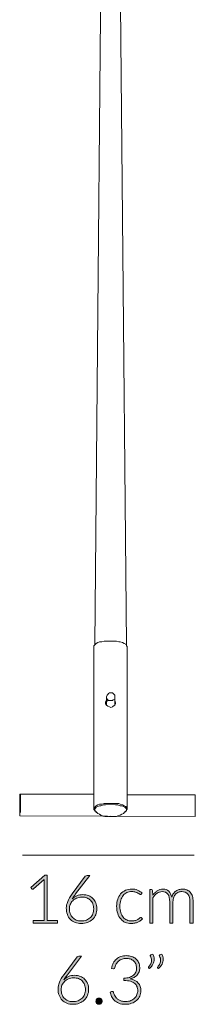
# Model space of a CAD drawing. Header units: inches. Extents: x 55 to 141, y -215 to -93.
# Tile 2 of 5: x 129 to 141, y -215 to -147. Entities that reach past the tile are written whole.
import ezdxf

# ---------------------------------------------------------------- set-up
doc = ezdxf.new("R2010")
doc.units = ezdxf.units.IN
doc.header["$MEASUREMENT"] = 0
doc.layers.add('Capa 1', color=7, linetype='Continuous')

# ---------------------------------------------------------------- blocks, each defined once
blk = doc.blocks.new('block 9')
at = {"layer": 'Capa 1'}
h = blk.add_hatch(color=250, dxfattribs=at)
h.dxf.hatch_style = 2
edge = h.paths.add_edge_path()
edge.add_spline(control_points=[(129.76, -209.15), (129.76, -209.15), (130.513, -209.15), (130.513, -209.15), (130.513, -209.15), (130.513, -206.489), (130.513, -206.489), (130.513, -206.437), (130.515, -206.381), (130.52, -206.323), (130.52, -206.323), (129.797, -206.965), (129.797, -206.965), (129.782, -206.979), (129.763, -206.985), (129.742, -206.985), (129.715, -206.985), (129.695, -206.977), (129.681, -206.958), (129.681, -206.958), (129.614, -206.865), (129.614, -206.865), (129.614, -206.865), (130.562, -206.028), (130.562, -206.028), (130.562, -206.028), (130.733, -206.028), (130.733, -206.028), (130.733, -206.028), (130.733, -209.15), (130.733, -209.15), (130.733, -209.15), (131.449, -209.15), (131.449, -209.15), (131.449, -209.15), (131.449, -209.32), (131.449, -209.32), (131.449, -209.32), (129.76, -209.32), (129.76, -209.32), (129.76, -209.32), (129.76, -209.15), (129.76, -209.15)], knot_values=[0, 0, 0, 0, 1, 1, 1, 2, 2, 2, 3, 3, 3, 4, 4, 4, 5, 5, 5, 6, 6, 6, 7, 7, 7, 8, 8, 8, 9, 9, 9, 10, 10, 10, 11, 11, 11, 12, 12, 12, 13, 13, 13, 14, 14, 14, 14], degree=3, periodic=1)
h = blk.add_hatch(color=250, dxfattribs=at)
h.dxf.hatch_style = 2
edge = h.paths.add_edge_path()
edge.add_spline(control_points=[(133.186, -207.36), (133.326, -207.36), (133.456, -207.383), (133.575, -207.43), (133.694, -207.476), (133.796, -207.541), (133.882, -207.626), (133.968, -207.71), (134.035, -207.812), (134.083, -207.931), (134.132, -208.051), (134.156, -208.184), (134.156, -208.333), (134.156, -208.481), (134.13, -208.618), (134.077, -208.743), (134.023, -208.868), (133.949, -208.976), (133.854, -209.067), (133.759, -209.159), (133.645, -209.23), (133.512, -209.281), (133.38, -209.332), (133.234, -209.357), (133.075, -209.357), (132.922, -209.357), (132.782, -209.332), (132.655, -209.283), (132.529, -209.233), (132.42, -209.162), (132.33, -209.07), (132.24, -208.977), (132.17, -208.864), (132.12, -208.73), (132.071, -208.596), (132.046, -208.446), (132.046, -208.277), (132.046, -208.149), (132.079, -208.005), (132.144, -207.843), (132.208, -207.681), (132.315, -207.501), (132.463, -207.3), (132.463, -207.3), (133.357, -206.095), (133.357, -206.095), (133.383, -206.06), (133.423, -206.042), (133.475, -206.042), (133.475, -206.042), (133.67, -206.042), (133.67, -206.042), (133.67, -206.042), (132.692, -207.318), (132.692, -207.318), (132.644, -207.382), (132.601, -207.441), (132.56, -207.497), (132.52, -207.553), (132.484, -207.607), (132.452, -207.661), (132.542, -207.567), (132.651, -207.493), (132.776, -207.44), (132.901, -207.386), (133.038, -207.36), (133.186, -207.36)], knot_values=[0, 0, 0, 0, 1, 1, 1, 2, 2, 2, 3, 3, 3, 4, 4, 4, 5, 5, 5, 6, 6, 6, 7, 7, 7, 8, 8, 8, 9, 9, 9, 10, 10, 10, 11, 11, 11, 12, 12, 12, 13, 13, 13, 14, 14, 14, 15, 15, 15, 16, 16, 16, 17, 17, 17, 18, 18, 18, 19, 19, 19, 20, 20, 20, 21, 21, 21, 22, 22, 22, 22], degree=3, periodic=1)
edge = h.paths.add_edge_path()
edge.add_spline(control_points=[(132.262, -208.33), (132.262, -208.452), (132.281, -208.565), (132.318, -208.669), (132.356, -208.772), (132.41, -208.862), (132.479, -208.936), (132.549, -209.011), (132.634, -209.07), (132.734, -209.111), (132.835, -209.153), (132.947, -209.174), (133.072, -209.174), (133.205, -209.174), (133.325, -209.153), (133.431, -209.111), (133.538, -209.07), (133.629, -209.012), (133.703, -208.939), (133.779, -208.865), (133.836, -208.778), (133.876, -208.677), (133.916, -208.576), (133.936, -208.465), (133.936, -208.347), (133.936, -208.222), (133.917, -208.109), (133.877, -208.007), (133.838, -207.907), (133.782, -207.821), (133.71, -207.75), (133.639, -207.68), (133.553, -207.626), (133.454, -207.588), (133.356, -207.55), (133.246, -207.531), (133.126, -207.531), (132.99, -207.531), (132.868, -207.555), (132.761, -207.602), (132.653, -207.649), (132.563, -207.71), (132.489, -207.785), (132.414, -207.86), (132.358, -207.945), (132.32, -208.041), (132.281, -208.137), (132.262, -208.233), (132.262, -208.33)], knot_values=[0, 0, 0, 0, 1, 1, 1, 2, 2, 2, 3, 3, 3, 4, 4, 4, 5, 5, 5, 6, 6, 6, 7, 7, 7, 8, 8, 8, 9, 9, 9, 10, 10, 10, 11, 11, 11, 12, 12, 12, 13, 13, 13, 14, 14, 14, 15, 15, 15, 16, 16, 16, 16], degree=3, periodic=1)
h = blk.add_hatch(color=250, dxfattribs=at)
h.dxf.hatch_style = 2
edge = h.paths.add_edge_path()
edge.add_spline(control_points=[(137.205, -207.323), (137.197, -207.331), (137.19, -207.338), (137.183, -207.342), (137.176, -207.348), (137.166, -207.351), (137.154, -207.351), (137.138, -207.351), (137.117, -207.34), (137.09, -207.32), (137.063, -207.299), (137.027, -207.276), (136.983, -207.251), (136.938, -207.227), (136.882, -207.204), (136.814, -207.183), (136.747, -207.162), (136.666, -207.152), (136.57, -207.152), (136.437, -207.152), (136.32, -207.175), (136.217, -207.222), (136.114, -207.269), (136.028, -207.337), (135.958, -207.425), (135.887, -207.513), (135.834, -207.619), (135.796, -207.745), (135.759, -207.869), (135.741, -208.01), (135.741, -208.166), (135.741, -208.328), (135.76, -208.472), (135.798, -208.597), (135.835, -208.722), (135.889, -208.827), (135.959, -208.913), (136.028, -208.999), (136.112, -209.064), (136.211, -209.109), (136.31, -209.154), (136.42, -209.176), (136.54, -209.176), (136.651, -209.176), (136.744, -209.163), (136.819, -209.137), (136.894, -209.11), (136.956, -209.082), (137.005, -209.051), (137.053, -209.02), (137.092, -208.992), (137.12, -208.965), (137.149, -208.939), (137.172, -208.926), (137.189, -208.926), (137.209, -208.926), (137.224, -208.933), (137.235, -208.949), (137.235, -208.949), (137.295, -209.023), (137.295, -209.023), (137.259, -209.07), (137.215, -209.112), (137.161, -209.153), (137.107, -209.193), (137.046, -209.228), (136.978, -209.257), (136.91, -209.287), (136.836, -209.31), (136.757, -209.325), (136.677, -209.342), (136.594, -209.349), (136.507, -209.349), (136.361, -209.349), (136.227, -209.323), (136.106, -209.27), (135.984, -209.217), (135.88, -209.139), (135.793, -209.038), (135.706, -208.937), (135.638, -208.813), (135.589, -208.667), (135.54, -208.52), (135.516, -208.353), (135.516, -208.166), (135.516, -207.99), (135.539, -207.83), (135.586, -207.684), (135.632, -207.539), (135.7, -207.414), (135.788, -207.309), (135.877, -207.204), (135.986, -207.123), (136.115, -207.065), (136.244, -207.007), (136.392, -206.978), (136.558, -206.978), (136.708, -206.978), (136.842, -207.002), (136.958, -207.05), (137.075, -207.098), (137.176, -207.163), (137.263, -207.245), (137.263, -207.245), (137.205, -207.323), (137.205, -207.323)], knot_values=[0, 0, 0, 0, 1, 1, 1, 2, 2, 2, 3, 3, 3, 4, 4, 4, 5, 5, 5, 6, 6, 6, 7, 7, 7, 8, 8, 8, 9, 9, 9, 10, 10, 10, 11, 11, 11, 12, 12, 12, 13, 13, 13, 14, 14, 14, 15, 15, 15, 16, 16, 16, 17, 17, 17, 18, 18, 18, 19, 19, 19, 20, 20, 20, 21, 21, 21, 22, 22, 22, 23, 23, 23, 24, 24, 24, 25, 25, 25, 26, 26, 26, 27, 27, 27, 28, 28, 28, 29, 29, 29, 30, 30, 30, 31, 31, 31, 32, 32, 32, 33, 33, 33, 34, 34, 34, 35, 35, 35, 35], degree=3, periodic=1)
h = blk.add_hatch(color=250, dxfattribs=at)
h.dxf.hatch_style = 2
edge = h.paths.add_edge_path()
edge.add_spline(control_points=[(137.795, -209.32), (137.795, -209.32), (137.795, -207.015), (137.795, -207.015), (137.795, -207.015), (137.916, -207.015), (137.916, -207.015), (137.956, -207.015), (137.979, -207.034), (137.985, -207.073), (137.985, -207.073), (138.006, -207.406), (138.006, -207.406), (138.051, -207.343), (138.099, -207.285), (138.15, -207.233), (138.201, -207.18), (138.255, -207.135), (138.313, -207.097), (138.371, -207.059), (138.433, -207.03), (138.498, -207.009), (138.564, -206.988), (138.633, -206.978), (138.706, -206.978), (138.874, -206.978), (139.008, -207.027), (139.109, -207.125), (139.209, -207.223), (139.277, -207.36), (139.312, -207.534), (139.34, -207.438), (139.379, -207.355), (139.429, -207.286), (139.48, -207.216), (139.537, -207.159), (139.601, -207.114), (139.666, -207.068), (139.737, -207.034), (139.813, -207.012), (139.889, -206.989), (139.968, -206.978), (140.048, -206.978), (140.162, -206.978), (140.265, -206.996), (140.356, -207.034), (140.447, -207.072), (140.524, -207.128), (140.588, -207.203), (140.652, -207.277), (140.701, -207.368), (140.735, -207.476), (140.769, -207.584), (140.786, -207.708), (140.786, -207.847), (140.786, -207.847), (140.786, -209.32), (140.786, -209.32), (140.786, -209.32), (140.566, -209.32), (140.566, -209.32), (140.566, -209.32), (140.566, -207.847), (140.566, -207.847), (140.566, -207.621), (140.517, -207.449), (140.42, -207.331), (140.323, -207.213), (140.183, -207.154), (140.003, -207.154), (139.923, -207.154), (139.846, -207.169), (139.772, -207.198), (139.699, -207.227), (139.634, -207.271), (139.578, -207.329), (139.521, -207.386), (139.476, -207.459), (139.443, -207.546), (139.41, -207.632), (139.394, -207.732), (139.394, -207.847), (139.394, -207.847), (139.394, -209.32), (139.394, -209.32), (139.394, -209.32), (139.174, -209.32), (139.174, -209.32), (139.174, -209.32), (139.174, -207.847), (139.174, -207.847), (139.174, -207.623), (139.129, -207.451), (139.039, -207.332), (138.95, -207.214), (138.819, -207.154), (138.648, -207.154), (138.522, -207.154), (138.407, -207.191), (138.3, -207.267), (138.194, -207.341), (138.099, -207.445), (138.015, -207.578), (138.015, -207.578), (138.015, -209.32), (138.015, -209.32), (138.015, -209.32), (137.795, -209.32), (137.795, -209.32)], knot_values=[0, 0, 0, 0, 1, 1, 1, 2, 2, 2, 3, 3, 3, 4, 4, 4, 5, 5, 5, 6, 6, 6, 7, 7, 7, 8, 8, 8, 9, 9, 9, 10, 10, 10, 11, 11, 11, 12, 12, 12, 13, 13, 13, 14, 14, 14, 15, 15, 15, 16, 16, 16, 17, 17, 17, 18, 18, 18, 19, 19, 19, 20, 20, 20, 21, 21, 21, 22, 22, 22, 23, 23, 23, 24, 24, 24, 25, 25, 25, 26, 26, 26, 27, 27, 27, 28, 28, 28, 29, 29, 29, 30, 30, 30, 31, 31, 31, 32, 32, 32, 33, 33, 33, 34, 34, 34, 35, 35, 35, 36, 36, 36, 36], degree=3, periodic=1)
at = {"layer": 'Capa 1', "lineweight": 0}
for points, knots in [([(129.76, -209.15), (129.76, -209.15), (130.513, -209.15), (130.513, -209.15), (130.513, -209.15), (130.513, -206.489), (130.513, -206.489), (130.513, -206.437), (130.515, -206.381), (130.52, -206.323), (130.52, -206.323), (129.797, -206.965), (129.797, -206.965), (129.782, -206.979), (129.763, -206.985), (129.742, -206.985), (129.715, -206.985), (129.695, -206.977), (129.681, -206.958), (129.681, -206.958), (129.614, -206.865), (129.614, -206.865), (129.614, -206.865), (130.562, -206.028), (130.562, -206.028), (130.562, -206.028), (130.733, -206.028), (130.733, -206.028), (130.733, -206.028), (130.733, -209.15), (130.733, -209.15), (130.733, -209.15), (131.449, -209.15), (131.449, -209.15), (131.449, -209.15), (131.449, -209.32), (131.449, -209.32), (131.449, -209.32), (129.76, -209.32), (129.76, -209.32), (129.76, -209.32), (129.76, -209.15), (129.76, -209.15)], [0, 0, 0, 0, 1, 1, 1, 2, 2, 2, 3, 3, 3, 4, 4, 4, 5, 5, 5, 6, 6, 6, 7, 7, 7, 8, 8, 8, 9, 9, 9, 10, 10, 10, 11, 11, 11, 12, 12, 12, 13, 13, 13, 14, 14, 14, 14]), ([(133.186, -207.36), (133.326, -207.36), (133.456, -207.383), (133.575, -207.43), (133.694, -207.476), (133.796, -207.541), (133.882, -207.626), (133.968, -207.71), (134.035, -207.812), (134.083, -207.931), (134.132, -208.051), (134.156, -208.184), (134.156, -208.333), (134.156, -208.481), (134.13, -208.618), (134.077, -208.743), (134.023, -208.868), (133.949, -208.976), (133.854, -209.067), (133.759, -209.159), (133.645, -209.23), (133.512, -209.281), (133.38, -209.332), (133.234, -209.357), (133.075, -209.357), (132.922, -209.357), (132.782, -209.332), (132.655, -209.283), (132.529, -209.233), (132.42, -209.162), (132.33, -209.07), (132.24, -208.977), (132.17, -208.864), (132.12, -208.73), (132.071, -208.596), (132.046, -208.446), (132.046, -208.277), (132.046, -208.149), (132.079, -208.005), (132.144, -207.843), (132.208, -207.681), (132.315, -207.501), (132.463, -207.3), (132.463, -207.3), (133.357, -206.095), (133.357, -206.095), (133.383, -206.06), (133.423, -206.042), (133.475, -206.042), (133.475, -206.042), (133.67, -206.042), (133.67, -206.042), (133.67, -206.042), (132.692, -207.318), (132.692, -207.318), (132.644, -207.382), (132.601, -207.441), (132.56, -207.497), (132.52, -207.553), (132.484, -207.607), (132.452, -207.661), (132.542, -207.567), (132.651, -207.493), (132.776, -207.44), (132.901, -207.386), (133.038, -207.36), (133.186, -207.36)], [0, 0, 0, 0, 1, 1, 1, 2, 2, 2, 3, 3, 3, 4, 4, 4, 5, 5, 5, 6, 6, 6, 7, 7, 7, 8, 8, 8, 9, 9, 9, 10, 10, 10, 11, 11, 11, 12, 12, 12, 13, 13, 13, 14, 14, 14, 15, 15, 15, 16, 16, 16, 17, 17, 17, 18, 18, 18, 19, 19, 19, 20, 20, 20, 21, 21, 21, 22, 22, 22, 22]), ([(132.262, -208.33), (132.262, -208.452), (132.281, -208.565), (132.318, -208.669), (132.356, -208.772), (132.41, -208.862), (132.479, -208.936), (132.549, -209.011), (132.634, -209.07), (132.734, -209.111), (132.835, -209.153), (132.947, -209.174), (133.072, -209.174), (133.205, -209.174), (133.325, -209.153), (133.431, -209.111), (133.538, -209.07), (133.629, -209.012), (133.703, -208.939), (133.779, -208.865), (133.836, -208.778), (133.876, -208.677), (133.916, -208.576), (133.936, -208.465), (133.936, -208.347), (133.936, -208.222), (133.917, -208.109), (133.877, -208.007), (133.838, -207.907), (133.782, -207.821), (133.71, -207.75), (133.639, -207.68), (133.553, -207.626), (133.454, -207.588), (133.356, -207.55), (133.246, -207.531), (133.126, -207.531), (132.99, -207.531), (132.868, -207.555), (132.761, -207.602), (132.653, -207.649), (132.563, -207.71), (132.489, -207.785), (132.414, -207.86), (132.358, -207.945), (132.32, -208.041), (132.281, -208.137), (132.262, -208.233), (132.262, -208.33)], [0, 0, 0, 0, 1, 1, 1, 2, 2, 2, 3, 3, 3, 4, 4, 4, 5, 5, 5, 6, 6, 6, 7, 7, 7, 8, 8, 8, 9, 9, 9, 10, 10, 10, 11, 11, 11, 12, 12, 12, 13, 13, 13, 14, 14, 14, 15, 15, 15, 16, 16, 16, 16]), ([(137.205, -207.323), (137.197, -207.331), (137.19, -207.338), (137.183, -207.342), (137.176, -207.348), (137.166, -207.351), (137.154, -207.351), (137.138, -207.351), (137.117, -207.34), (137.09, -207.32), (137.063, -207.299), (137.027, -207.276), (136.983, -207.251), (136.938, -207.227), (136.882, -207.204), (136.814, -207.183), (136.747, -207.162), (136.666, -207.152), (136.57, -207.152), (136.437, -207.152), (136.32, -207.175), (136.217, -207.222), (136.114, -207.269), (136.028, -207.337), (135.958, -207.425), (135.887, -207.513), (135.834, -207.619), (135.796, -207.745), (135.759, -207.869), (135.741, -208.01), (135.741, -208.166), (135.741, -208.328), (135.76, -208.472), (135.798, -208.597), (135.835, -208.722), (135.889, -208.827), (135.959, -208.913), (136.028, -208.999), (136.112, -209.064), (136.211, -209.109), (136.31, -209.154), (136.42, -209.176), (136.54, -209.176), (136.651, -209.176), (136.744, -209.163), (136.819, -209.137), (136.894, -209.11), (136.956, -209.082), (137.005, -209.051), (137.053, -209.02), (137.092, -208.992), (137.12, -208.965), (137.149, -208.939), (137.172, -208.926), (137.189, -208.926), (137.209, -208.926), (137.224, -208.933), (137.235, -208.949), (137.235, -208.949), (137.295, -209.023), (137.295, -209.023), (137.259, -209.07), (137.215, -209.112), (137.161, -209.153), (137.107, -209.193), (137.046, -209.228), (136.978, -209.257), (136.91, -209.287), (136.836, -209.31), (136.757, -209.325), (136.677, -209.342), (136.594, -209.349), (136.507, -209.349), (136.361, -209.349), (136.227, -209.323), (136.106, -209.27), (135.984, -209.217), (135.88, -209.139), (135.793, -209.038), (135.706, -208.937), (135.638, -208.813), (135.589, -208.667), (135.54, -208.52), (135.516, -208.353), (135.516, -208.166), (135.516, -207.99), (135.539, -207.83), (135.586, -207.684), (135.632, -207.539), (135.7, -207.414), (135.788, -207.309), (135.877, -207.204), (135.986, -207.123), (136.115, -207.065), (136.244, -207.007), (136.392, -206.978), (136.558, -206.978), (136.708, -206.978), (136.842, -207.002), (136.958, -207.05), (137.075, -207.098), (137.176, -207.163), (137.263, -207.245), (137.263, -207.245), (137.205, -207.323), (137.205, -207.323)], [0, 0, 0, 0, 1, 1, 1, 2, 2, 2, 3, 3, 3, 4, 4, 4, 5, 5, 5, 6, 6, 6, 7, 7, 7, 8, 8, 8, 9, 9, 9, 10, 10, 10, 11, 11, 11, 12, 12, 12, 13, 13, 13, 14, 14, 14, 15, 15, 15, 16, 16, 16, 17, 17, 17, 18, 18, 18, 19, 19, 19, 20, 20, 20, 21, 21, 21, 22, 22, 22, 23, 23, 23, 24, 24, 24, 25, 25, 25, 26, 26, 26, 27, 27, 27, 28, 28, 28, 29, 29, 29, 30, 30, 30, 31, 31, 31, 32, 32, 32, 33, 33, 33, 34, 34, 34, 35, 35, 35, 35]), ([(137.795, -209.32), (137.795, -209.32), (137.795, -207.015), (137.795, -207.015), (137.795, -207.015), (137.916, -207.015), (137.916, -207.015), (137.956, -207.015), (137.979, -207.034), (137.985, -207.073), (137.985, -207.073), (138.006, -207.406), (138.006, -207.406), (138.051, -207.343), (138.099, -207.285), (138.15, -207.233), (138.201, -207.18), (138.255, -207.135), (138.313, -207.097), (138.371, -207.059), (138.433, -207.03), (138.498, -207.009), (138.564, -206.988), (138.633, -206.978), (138.706, -206.978), (138.874, -206.978), (139.008, -207.027), (139.109, -207.125), (139.209, -207.223), (139.277, -207.36), (139.312, -207.534), (139.34, -207.438), (139.379, -207.355), (139.429, -207.286), (139.48, -207.216), (139.537, -207.159), (139.601, -207.114), (139.666, -207.068), (139.737, -207.034), (139.813, -207.012), (139.889, -206.989), (139.968, -206.978), (140.048, -206.978), (140.162, -206.978), (140.265, -206.996), (140.356, -207.034), (140.447, -207.072), (140.524, -207.128), (140.588, -207.203), (140.652, -207.277), (140.701, -207.368), (140.735, -207.476), (140.769, -207.584), (140.786, -207.708), (140.786, -207.847), (140.786, -207.847), (140.786, -209.32), (140.786, -209.32), (140.786, -209.32), (140.566, -209.32), (140.566, -209.32), (140.566, -209.32), (140.566, -207.847), (140.566, -207.847), (140.566, -207.621), (140.517, -207.449), (140.42, -207.331), (140.323, -207.213), (140.183, -207.154), (140.003, -207.154), (139.923, -207.154), (139.846, -207.169), (139.772, -207.198), (139.699, -207.227), (139.634, -207.271), (139.578, -207.329), (139.521, -207.386), (139.476, -207.459), (139.443, -207.546), (139.41, -207.632), (139.394, -207.732), (139.394, -207.847), (139.394, -207.847), (139.394, -209.32), (139.394, -209.32), (139.394, -209.32), (139.174, -209.32), (139.174, -209.32), (139.174, -209.32), (139.174, -207.847), (139.174, -207.847), (139.174, -207.623), (139.129, -207.451), (139.039, -207.332), (138.95, -207.214), (138.819, -207.154), (138.648, -207.154), (138.522, -207.154), (138.407, -207.191), (138.3, -207.267), (138.194, -207.341), (138.099, -207.445), (138.015, -207.578), (138.015, -207.578), (138.015, -209.32), (138.015, -209.32), (138.015, -209.32), (137.795, -209.32), (137.795, -209.32)], [0, 0, 0, 0, 1, 1, 1, 2, 2, 2, 3, 3, 3, 4, 4, 4, 5, 5, 5, 6, 6, 6, 7, 7, 7, 8, 8, 8, 9, 9, 9, 10, 10, 10, 11, 11, 11, 12, 12, 12, 13, 13, 13, 14, 14, 14, 15, 15, 15, 16, 16, 16, 17, 17, 17, 18, 18, 18, 19, 19, 19, 20, 20, 20, 21, 21, 21, 22, 22, 22, 23, 23, 23, 24, 24, 24, 25, 25, 25, 26, 26, 26, 27, 27, 27, 28, 28, 28, 29, 29, 29, 30, 30, 30, 31, 31, 31, 32, 32, 32, 33, 33, 33, 34, 34, 34, 35, 35, 35, 36, 36, 36, 36])]:
    blk.add_open_spline(points, degree=3, knots=knots, dxfattribs=at)
blk = doc.blocks.new('block 10')
at = {"layer": 'Capa 1'}
h = blk.add_hatch(color=250, dxfattribs=at)
h.dxf.hatch_style = 2
edge = h.paths.add_edge_path()
edge.add_spline(control_points=[(132.616, -212.92), (132.757, -212.92), (132.887, -212.943), (133.005, -212.99), (133.124, -213.036), (133.227, -213.101), (133.312, -213.185), (133.398, -213.269), (133.465, -213.371), (133.514, -213.491), (133.563, -213.61), (133.587, -213.744), (133.587, -213.893), (133.587, -214.041), (133.56, -214.177), (133.507, -214.303), (133.454, -214.428), (133.38, -214.536), (133.285, -214.627), (133.19, -214.718), (133.076, -214.789), (132.943, -214.84), (132.81, -214.891), (132.664, -214.917), (132.505, -214.917), (132.352, -214.917), (132.212, -214.892), (132.086, -214.842), (131.959, -214.793), (131.851, -214.722), (131.76, -214.629), (131.67, -214.536), (131.6, -214.423), (131.551, -214.29), (131.501, -214.156), (131.477, -214.005), (131.477, -213.837), (131.477, -213.709), (131.509, -213.564), (131.574, -213.403), (131.639, -213.241), (131.745, -213.061), (131.894, -212.859), (131.894, -212.859), (132.788, -211.655), (132.788, -211.655), (132.814, -211.62), (132.853, -211.602), (132.906, -211.602), (132.906, -211.602), (133.101, -211.602), (133.101, -211.602), (133.101, -211.602), (132.123, -212.878), (132.123, -212.878), (132.075, -212.941), (132.031, -213.001), (131.991, -213.056), (131.951, -213.112), (131.914, -213.167), (131.882, -213.221), (131.973, -213.127), (132.081, -213.053), (132.206, -213), (132.331, -212.946), (132.468, -212.92), (132.616, -212.92)], knot_values=[0, 0, 0, 0, 1, 1, 1, 2, 2, 2, 3, 3, 3, 4, 4, 4, 5, 5, 5, 6, 6, 6, 7, 7, 7, 8, 8, 8, 9, 9, 9, 10, 10, 10, 11, 11, 11, 12, 12, 12, 13, 13, 13, 14, 14, 14, 15, 15, 15, 16, 16, 16, 17, 17, 17, 18, 18, 18, 19, 19, 19, 20, 20, 20, 21, 21, 21, 22, 22, 22, 22], degree=3, periodic=1)
edge = h.paths.add_edge_path()
edge.add_spline(control_points=[(131.692, -213.89), (131.692, -214.012), (131.711, -214.125), (131.749, -214.228), (131.787, -214.332), (131.84, -214.421), (131.91, -214.496), (131.979, -214.571), (132.064, -214.629), (132.165, -214.671), (132.265, -214.713), (132.378, -214.733), (132.503, -214.733), (132.635, -214.733), (132.755, -214.713), (132.862, -214.671), (132.968, -214.629), (133.059, -214.572), (133.134, -214.499), (133.209, -214.425), (133.266, -214.338), (133.307, -214.237), (133.347, -214.135), (133.367, -214.025), (133.367, -213.907), (133.367, -213.781), (133.347, -213.668), (133.308, -213.567), (133.268, -213.466), (133.213, -213.38), (133.141, -213.31), (133.069, -213.24), (132.984, -213.186), (132.885, -213.148), (132.786, -213.11), (132.676, -213.091), (132.556, -213.091), (132.42, -213.091), (132.299, -213.115), (132.191, -213.162), (132.084, -213.209), (131.993, -213.27), (131.919, -213.345), (131.845, -213.42), (131.789, -213.505), (131.75, -213.601), (131.712, -213.697), (131.692, -213.793), (131.692, -213.89)], knot_values=[0, 0, 0, 0, 1, 1, 1, 2, 2, 2, 3, 3, 3, 4, 4, 4, 5, 5, 5, 6, 6, 6, 7, 7, 7, 8, 8, 8, 9, 9, 9, 10, 10, 10, 11, 11, 11, 12, 12, 12, 13, 13, 13, 14, 14, 14, 15, 15, 15, 16, 16, 16, 16], degree=3, periodic=1)
h = blk.add_hatch(color=250, dxfattribs=at)
h.dxf.hatch_style = 2
edge = h.paths.add_edge_path()
edge.add_spline(control_points=[(136.184, -211.565), (136.309, -211.565), (136.427, -211.582), (136.538, -211.617), (136.649, -211.652), (136.747, -211.704), (136.831, -211.773), (136.916, -211.842), (136.983, -211.929), (137.031, -212.033), (137.081, -212.136), (137.105, -212.256), (137.105, -212.392), (137.105, -212.498), (137.089, -212.594), (137.056, -212.68), (137.022, -212.766), (136.977, -212.841), (136.919, -212.906), (136.861, -212.971), (136.793, -213.025), (136.714, -213.069), (136.635, -213.113), (136.549, -213.147), (136.457, -213.17), (136.698, -213.215), (136.88, -213.308), (137.002, -213.449), (137.125, -213.59), (137.186, -213.767), (137.186, -213.978), (137.186, -214.113), (137.159, -214.237), (137.105, -214.352), (137.051, -214.468), (136.977, -214.567), (136.883, -214.65), (136.789, -214.733), (136.678, -214.799), (136.549, -214.846), (136.421, -214.893), (136.282, -214.917), (136.133, -214.917), (135.946, -214.917), (135.79, -214.891), (135.666, -214.841), (135.541, -214.791), (135.439, -214.726), (135.359, -214.645), (135.279, -214.565), (135.216, -214.475), (135.171, -214.376), (135.126, -214.276), (135.09, -214.177), (135.062, -214.078), (135.062, -214.078), (135.15, -214.041), (135.15, -214.041), (135.169, -214.033), (135.187, -214.029), (135.203, -214.029), (135.221, -214.029), (135.237, -214.033), (135.252, -214.041), (135.268, -214.049), (135.279, -214.063), (135.287, -214.085), (135.287, -214.085), (135.303, -214.131), (135.303, -214.131), (135.312, -214.159), (135.326, -214.193), (135.343, -214.234), (135.36, -214.275), (135.382, -214.318), (135.409, -214.361), (135.436, -214.406), (135.469, -214.45), (135.509, -214.494), (135.55, -214.538), (135.599, -214.577), (135.656, -214.612), (135.714, -214.647), (135.782, -214.675), (135.86, -214.696), (135.938, -214.718), (136.028, -214.729), (136.13, -214.729), (136.269, -214.729), (136.391, -214.706), (136.495, -214.659), (136.599, -214.613), (136.687, -214.554), (136.757, -214.482), (136.827, -214.41), (136.88, -214.33), (136.914, -214.242), (136.949, -214.153), (136.966, -214.067), (136.966, -213.983), (136.966, -213.883), (136.95, -213.789), (136.919, -213.703), (136.887, -213.616), (136.834, -213.541), (136.76, -213.479), (136.686, -213.417), (136.588, -213.367), (136.467, -213.331), (136.346, -213.295), (136.197, -213.276), (136.019, -213.276), (136.019, -213.276), (136.019, -213.116), (136.019, -213.116), (136.161, -213.114), (136.286, -213.094), (136.394, -213.06), (136.502, -213.025), (136.593, -212.978), (136.665, -212.917), (136.738, -212.857), (136.793, -212.786), (136.83, -212.702), (136.867, -212.619), (136.885, -212.527), (136.885, -212.427), (136.885, -212.311), (136.866, -212.21), (136.827, -212.126), (136.789, -212.04), (136.737, -211.97), (136.672, -211.915), (136.607, -211.859), (136.532, -211.818), (136.445, -211.791), (136.359, -211.765), (136.268, -211.752), (136.174, -211.752), (136.071, -211.752), (135.976, -211.768), (135.889, -211.799), (135.803, -211.829), (135.726, -211.873), (135.66, -211.928), (135.593, -211.984), (135.538, -212.05), (135.493, -212.129), (135.448, -212.207), (135.415, -212.294), (135.394, -212.389), (135.381, -212.443), (135.353, -212.47), (135.308, -212.47), (135.297, -212.47), (135.289, -212.469), (135.282, -212.468), (135.282, -212.468), (135.169, -212.449), (135.169, -212.449), (135.189, -212.309), (135.228, -212.184), (135.285, -212.075), (135.342, -211.964), (135.414, -211.872), (135.502, -211.796), (135.59, -211.72), (135.692, -211.663), (135.808, -211.624), (135.924, -211.585), (136.049, -211.565), (136.184, -211.565)], knot_values=[0, 0, 0, 0, 1, 1, 1, 2, 2, 2, 3, 3, 3, 4, 4, 4, 5, 5, 5, 6, 6, 6, 7, 7, 7, 8, 8, 8, 9, 9, 9, 10, 10, 10, 11, 11, 11, 12, 12, 12, 13, 13, 13, 14, 14, 14, 15, 15, 15, 16, 16, 16, 17, 17, 17, 18, 18, 18, 19, 19, 19, 20, 20, 20, 21, 21, 21, 22, 22, 22, 23, 23, 23, 24, 24, 24, 25, 25, 25, 26, 26, 26, 27, 27, 27, 28, 28, 28, 29, 29, 29, 30, 30, 30, 31, 31, 31, 32, 32, 32, 33, 33, 33, 34, 34, 34, 35, 35, 35, 36, 36, 36, 37, 37, 37, 38, 38, 38, 39, 39, 39, 40, 40, 40, 41, 41, 41, 42, 42, 42, 43, 43, 43, 44, 44, 44, 45, 45, 45, 46, 46, 46, 47, 47, 47, 48, 48, 48, 49, 49, 49, 50, 50, 50, 51, 51, 51, 52, 52, 52, 53, 53, 53, 54, 54, 54, 55, 55, 55, 56, 56, 56, 57, 57, 57, 57], degree=3, periodic=1)
h = blk.add_hatch(color=250, dxfattribs=at)
h.dxf.hatch_style = 2
edge = h.paths.add_edge_path()
edge.add_spline(control_points=[(138.006, -211.458), (138.04, -211.517), (138.065, -211.575), (138.08, -211.633), (138.096, -211.691), (138.104, -211.749), (138.104, -211.808), (138.104, -211.928), (138.074, -212.044), (138.016, -212.155), (137.957, -212.267), (137.88, -212.367), (137.786, -212.459), (137.786, -212.459), (137.721, -212.417), (137.721, -212.417), (137.71, -212.408), (137.705, -212.397), (137.705, -212.385), (137.705, -212.372), (137.71, -212.361), (137.719, -212.352), (137.778, -212.275), (137.826, -212.197), (137.865, -212.119), (137.904, -212.041), (137.923, -211.961), (137.923, -211.878), (137.923, -211.788), (137.896, -211.696), (137.842, -211.602), (137.834, -211.589), (137.83, -211.577), (137.83, -211.565), (137.83, -211.543), (137.842, -211.527), (137.865, -211.519), (137.865, -211.519), (138.006, -211.458), (138.006, -211.458)], knot_values=[0, 0, 0, 0, 1, 1, 1, 2, 2, 2, 3, 3, 3, 4, 4, 4, 5, 5, 5, 6, 6, 6, 7, 7, 7, 8, 8, 8, 9, 9, 9, 10, 10, 10, 11, 11, 11, 12, 12, 12, 13, 13, 13, 13], degree=3, periodic=1)
edge = h.paths.add_edge_path()
edge.add_spline(control_points=[(138.629, -211.458), (138.663, -211.517), (138.688, -211.575), (138.703, -211.633), (138.719, -211.691), (138.727, -211.749), (138.727, -211.808), (138.727, -211.928), (138.697, -212.044), (138.639, -212.155), (138.58, -212.267), (138.504, -212.367), (138.409, -212.459), (138.409, -212.459), (138.344, -212.417), (138.344, -212.417), (138.334, -212.408), (138.328, -212.397), (138.328, -212.385), (138.328, -212.372), (138.333, -212.361), (138.342, -212.352), (138.401, -212.275), (138.449, -212.197), (138.488, -212.119), (138.527, -212.041), (138.546, -211.961), (138.546, -211.878), (138.546, -211.788), (138.519, -211.696), (138.465, -211.602), (138.457, -211.589), (138.453, -211.577), (138.453, -211.565), (138.453, -211.543), (138.465, -211.527), (138.488, -211.519), (138.488, -211.519), (138.629, -211.458), (138.629, -211.458)], knot_values=[0, 0, 0, 0, 1, 1, 1, 2, 2, 2, 3, 3, 3, 4, 4, 4, 5, 5, 5, 6, 6, 6, 7, 7, 7, 8, 8, 8, 9, 9, 9, 10, 10, 10, 11, 11, 11, 12, 12, 12, 13, 13, 13, 13], degree=3, periodic=1)
h = blk.add_hatch(color=250, dxfattribs=at)
h.dxf.hatch_style = 2
edge = h.paths.add_edge_path()
edge.add_spline(control_points=[(134.092, -214.701), (134.092, -214.671), (134.097, -214.644), (134.108, -214.618), (134.119, -214.592), (134.134, -214.569), (134.153, -214.55), (134.172, -214.53), (134.195, -214.514), (134.22, -214.503), (134.246, -214.492), (134.274, -214.485), (134.305, -214.485), (134.334, -214.485), (134.362, -214.492), (134.388, -214.503), (134.415, -214.514), (134.437, -214.53), (134.457, -214.55), (134.476, -214.569), (134.491, -214.592), (134.503, -214.618), (134.514, -214.644), (134.52, -214.671), (134.52, -214.701), (134.52, -214.732), (134.514, -214.76), (134.503, -214.786), (134.491, -214.811), (134.476, -214.833), (134.457, -214.853), (134.437, -214.872), (134.415, -214.887), (134.388, -214.898), (134.362, -214.909), (134.334, -214.914), (134.305, -214.914), (134.245, -214.914), (134.194, -214.893), (134.153, -214.853), (134.112, -214.812), (134.092, -214.761), (134.092, -214.701)], knot_values=[0, 0, 0, 0, 1, 1, 1, 2, 2, 2, 3, 3, 3, 4, 4, 4, 5, 5, 5, 6, 6, 6, 7, 7, 7, 8, 8, 8, 9, 9, 9, 10, 10, 10, 11, 11, 11, 12, 12, 12, 13, 13, 13, 14, 14, 14, 14], degree=3, periodic=1)
at = {"layer": 'Capa 1', "lineweight": 0}
for points, knots in [([(132.616, -212.92), (132.757, -212.92), (132.887, -212.943), (133.005, -212.99), (133.124, -213.036), (133.227, -213.101), (133.312, -213.185), (133.398, -213.269), (133.465, -213.371), (133.514, -213.491), (133.563, -213.61), (133.587, -213.744), (133.587, -213.893), (133.587, -214.041), (133.56, -214.177), (133.507, -214.303), (133.454, -214.428), (133.38, -214.536), (133.285, -214.627), (133.19, -214.718), (133.076, -214.789), (132.943, -214.84), (132.81, -214.891), (132.664, -214.917), (132.505, -214.917), (132.352, -214.917), (132.212, -214.892), (132.086, -214.842), (131.959, -214.793), (131.851, -214.722), (131.76, -214.629), (131.67, -214.536), (131.6, -214.423), (131.551, -214.29), (131.501, -214.156), (131.477, -214.005), (131.477, -213.837), (131.477, -213.709), (131.509, -213.564), (131.574, -213.403), (131.639, -213.241), (131.745, -213.061), (131.894, -212.859), (131.894, -212.859), (132.788, -211.655), (132.788, -211.655), (132.814, -211.62), (132.853, -211.602), (132.906, -211.602), (132.906, -211.602), (133.101, -211.602), (133.101, -211.602), (133.101, -211.602), (132.123, -212.878), (132.123, -212.878), (132.075, -212.941), (132.031, -213.001), (131.991, -213.056), (131.951, -213.112), (131.914, -213.167), (131.882, -213.221), (131.973, -213.127), (132.081, -213.053), (132.206, -213), (132.331, -212.946), (132.468, -212.92), (132.616, -212.92)], [0, 0, 0, 0, 1, 1, 1, 2, 2, 2, 3, 3, 3, 4, 4, 4, 5, 5, 5, 6, 6, 6, 7, 7, 7, 8, 8, 8, 9, 9, 9, 10, 10, 10, 11, 11, 11, 12, 12, 12, 13, 13, 13, 14, 14, 14, 15, 15, 15, 16, 16, 16, 17, 17, 17, 18, 18, 18, 19, 19, 19, 20, 20, 20, 21, 21, 21, 22, 22, 22, 22]), ([(136.184, -211.565), (136.309, -211.565), (136.427, -211.582), (136.538, -211.617), (136.649, -211.652), (136.747, -211.704), (136.831, -211.773), (136.916, -211.842), (136.983, -211.929), (137.031, -212.033), (137.081, -212.136), (137.105, -212.256), (137.105, -212.392), (137.105, -212.498), (137.089, -212.594), (137.056, -212.68), (137.022, -212.766), (136.977, -212.841), (136.919, -212.906), (136.861, -212.971), (136.793, -213.025), (136.714, -213.069), (136.635, -213.113), (136.549, -213.147), (136.457, -213.17), (136.698, -213.215), (136.88, -213.308), (137.002, -213.449), (137.125, -213.59), (137.186, -213.767), (137.186, -213.978), (137.186, -214.113), (137.159, -214.237), (137.105, -214.352), (137.051, -214.468), (136.977, -214.567), (136.883, -214.65), (136.789, -214.733), (136.678, -214.799), (136.549, -214.846), (136.421, -214.893), (136.282, -214.917), (136.133, -214.917), (135.946, -214.917), (135.79, -214.891), (135.666, -214.841), (135.541, -214.791), (135.439, -214.726), (135.359, -214.645), (135.279, -214.565), (135.216, -214.475), (135.171, -214.376), (135.126, -214.276), (135.09, -214.177), (135.062, -214.078), (135.062, -214.078), (135.15, -214.041), (135.15, -214.041), (135.169, -214.033), (135.187, -214.029), (135.203, -214.029), (135.221, -214.029), (135.237, -214.033), (135.252, -214.041), (135.268, -214.049), (135.279, -214.063), (135.287, -214.085), (135.287, -214.085), (135.303, -214.131), (135.303, -214.131), (135.312, -214.159), (135.326, -214.193), (135.343, -214.234), (135.36, -214.275), (135.382, -214.318), (135.409, -214.361), (135.436, -214.406), (135.469, -214.45), (135.509, -214.494), (135.55, -214.538), (135.599, -214.577), (135.656, -214.612), (135.714, -214.647), (135.782, -214.675), (135.86, -214.696), (135.938, -214.718), (136.028, -214.729), (136.13, -214.729), (136.269, -214.729), (136.391, -214.706), (136.495, -214.659), (136.599, -214.613), (136.687, -214.554), (136.757, -214.482), (136.827, -214.41), (136.88, -214.33), (136.914, -214.242), (136.949, -214.153), (136.966, -214.067), (136.966, -213.983), (136.966, -213.883), (136.95, -213.789), (136.919, -213.703), (136.887, -213.616), (136.834, -213.541), (136.76, -213.479), (136.686, -213.417), (136.588, -213.367), (136.467, -213.331), (136.346, -213.295), (136.197, -213.276), (136.019, -213.276), (136.019, -213.276), (136.019, -213.116), (136.019, -213.116), (136.161, -213.114), (136.286, -213.094), (136.394, -213.06), (136.502, -213.025), (136.593, -212.978), (136.665, -212.917), (136.738, -212.857), (136.793, -212.786), (136.83, -212.702), (136.867, -212.619), (136.885, -212.527), (136.885, -212.427), (136.885, -212.311), (136.866, -212.21), (136.827, -212.126), (136.789, -212.04), (136.737, -211.97), (136.672, -211.915), (136.607, -211.859), (136.532, -211.818), (136.445, -211.791), (136.359, -211.765), (136.268, -211.752), (136.174, -211.752), (136.071, -211.752), (135.976, -211.768), (135.889, -211.799), (135.803, -211.829), (135.726, -211.873), (135.66, -211.928), (135.593, -211.984), (135.538, -212.05), (135.493, -212.129), (135.448, -212.207), (135.415, -212.294), (135.394, -212.389), (135.381, -212.443), (135.353, -212.47), (135.308, -212.47), (135.297, -212.47), (135.289, -212.469), (135.282, -212.468), (135.282, -212.468), (135.169, -212.449), (135.169, -212.449), (135.189, -212.309), (135.228, -212.184), (135.285, -212.075), (135.342, -211.964), (135.414, -211.872), (135.502, -211.796), (135.59, -211.72), (135.692, -211.663), (135.808, -211.624), (135.924, -211.585), (136.049, -211.565), (136.184, -211.565)], [0, 0, 0, 0, 1, 1, 1, 2, 2, 2, 3, 3, 3, 4, 4, 4, 5, 5, 5, 6, 6, 6, 7, 7, 7, 8, 8, 8, 9, 9, 9, 10, 10, 10, 11, 11, 11, 12, 12, 12, 13, 13, 13, 14, 14, 14, 15, 15, 15, 16, 16, 16, 17, 17, 17, 18, 18, 18, 19, 19, 19, 20, 20, 20, 21, 21, 21, 22, 22, 22, 23, 23, 23, 24, 24, 24, 25, 25, 25, 26, 26, 26, 27, 27, 27, 28, 28, 28, 29, 29, 29, 30, 30, 30, 31, 31, 31, 32, 32, 32, 33, 33, 33, 34, 34, 34, 35, 35, 35, 36, 36, 36, 37, 37, 37, 38, 38, 38, 39, 39, 39, 40, 40, 40, 41, 41, 41, 42, 42, 42, 43, 43, 43, 44, 44, 44, 45, 45, 45, 46, 46, 46, 47, 47, 47, 48, 48, 48, 49, 49, 49, 50, 50, 50, 51, 51, 51, 52, 52, 52, 53, 53, 53, 54, 54, 54, 55, 55, 55, 56, 56, 56, 57, 57, 57, 57]), ([(138.006, -211.458), (138.04, -211.517), (138.065, -211.575), (138.08, -211.633), (138.096, -211.691), (138.104, -211.749), (138.104, -211.808), (138.104, -211.928), (138.074, -212.044), (138.016, -212.155), (137.957, -212.267), (137.88, -212.367), (137.786, -212.459), (137.786, -212.459), (137.721, -212.417), (137.721, -212.417), (137.71, -212.408), (137.705, -212.397), (137.705, -212.385), (137.705, -212.372), (137.71, -212.361), (137.719, -212.352), (137.778, -212.275), (137.826, -212.197), (137.865, -212.119), (137.904, -212.041), (137.923, -211.961), (137.923, -211.878), (137.923, -211.788), (137.896, -211.696), (137.842, -211.602), (137.834, -211.589), (137.83, -211.577), (137.83, -211.565), (137.83, -211.543), (137.842, -211.527), (137.865, -211.519), (137.865, -211.519), (138.006, -211.458), (138.006, -211.458)], [0, 0, 0, 0, 1, 1, 1, 2, 2, 2, 3, 3, 3, 4, 4, 4, 5, 5, 5, 6, 6, 6, 7, 7, 7, 8, 8, 8, 9, 9, 9, 10, 10, 10, 11, 11, 11, 12, 12, 12, 13, 13, 13, 13]), ([(138.629, -211.458), (138.663, -211.517), (138.688, -211.575), (138.703, -211.633), (138.719, -211.691), (138.727, -211.749), (138.727, -211.808), (138.727, -211.928), (138.697, -212.044), (138.639, -212.155), (138.58, -212.267), (138.504, -212.367), (138.409, -212.459), (138.409, -212.459), (138.344, -212.417), (138.344, -212.417), (138.334, -212.408), (138.328, -212.397), (138.328, -212.385), (138.328, -212.372), (138.333, -212.361), (138.342, -212.352), (138.401, -212.275), (138.449, -212.197), (138.488, -212.119), (138.527, -212.041), (138.546, -211.961), (138.546, -211.878), (138.546, -211.788), (138.519, -211.696), (138.465, -211.602), (138.457, -211.589), (138.453, -211.577), (138.453, -211.565), (138.453, -211.543), (138.465, -211.527), (138.488, -211.519), (138.488, -211.519), (138.629, -211.458), (138.629, -211.458)], [0, 0, 0, 0, 1, 1, 1, 2, 2, 2, 3, 3, 3, 4, 4, 4, 5, 5, 5, 6, 6, 6, 7, 7, 7, 8, 8, 8, 9, 9, 9, 10, 10, 10, 11, 11, 11, 12, 12, 12, 13, 13, 13, 13]), ([(131.692, -213.89), (131.692, -214.012), (131.711, -214.125), (131.749, -214.228), (131.787, -214.332), (131.84, -214.421), (131.91, -214.496), (131.979, -214.571), (132.064, -214.629), (132.165, -214.671), (132.265, -214.713), (132.378, -214.733), (132.503, -214.733), (132.635, -214.733), (132.755, -214.713), (132.862, -214.671), (132.968, -214.629), (133.059, -214.572), (133.134, -214.499), (133.209, -214.425), (133.266, -214.338), (133.307, -214.237), (133.347, -214.135), (133.367, -214.025), (133.367, -213.907), (133.367, -213.781), (133.347, -213.668), (133.308, -213.567), (133.268, -213.466), (133.213, -213.38), (133.141, -213.31), (133.069, -213.24), (132.984, -213.186), (132.885, -213.148), (132.786, -213.11), (132.676, -213.091), (132.556, -213.091), (132.42, -213.091), (132.299, -213.115), (132.191, -213.162), (132.084, -213.209), (131.993, -213.27), (131.919, -213.345), (131.845, -213.42), (131.789, -213.505), (131.75, -213.601), (131.712, -213.697), (131.692, -213.793), (131.692, -213.89)], [0, 0, 0, 0, 1, 1, 1, 2, 2, 2, 3, 3, 3, 4, 4, 4, 5, 5, 5, 6, 6, 6, 7, 7, 7, 8, 8, 8, 9, 9, 9, 10, 10, 10, 11, 11, 11, 12, 12, 12, 13, 13, 13, 14, 14, 14, 15, 15, 15, 16, 16, 16, 16]), ([(134.092, -214.701), (134.092, -214.671), (134.097, -214.644), (134.108, -214.618), (134.119, -214.592), (134.134, -214.569), (134.153, -214.55), (134.172, -214.53), (134.195, -214.514), (134.22, -214.503), (134.246, -214.492), (134.274, -214.485), (134.305, -214.485), (134.334, -214.485), (134.362, -214.492), (134.388, -214.503), (134.415, -214.514), (134.437, -214.53), (134.457, -214.55), (134.476, -214.569), (134.491, -214.592), (134.503, -214.618), (134.514, -214.644), (134.52, -214.671), (134.52, -214.701), (134.52, -214.732), (134.514, -214.76), (134.503, -214.786), (134.491, -214.811), (134.476, -214.833), (134.457, -214.853), (134.437, -214.872), (134.415, -214.887), (134.388, -214.898), (134.362, -214.909), (134.334, -214.914), (134.305, -214.914), (134.245, -214.914), (134.194, -214.893), (134.153, -214.853), (134.112, -214.812), (134.092, -214.761), (134.092, -214.701)], [0, 0, 0, 0, 1, 1, 1, 2, 2, 2, 3, 3, 3, 4, 4, 4, 5, 5, 5, 6, 6, 6, 7, 7, 7, 8, 8, 8, 9, 9, 9, 10, 10, 10, 11, 11, 11, 12, 12, 12, 13, 13, 13, 14, 14, 14, 14])]:
    blk.add_open_spline(points, degree=3, knots=knots, dxfattribs=at)

msp = doc.modelspace()

# ---------------------------------------------------------------- linework, layer by layer
at = {"layer": 'Capa 1', "color": 250, "lineweight": 5}
for points in [[(134.591, -126.384), (134.005, -190.16)], [(136.19, -190.16), (135.604, -126.384)], [(133.953, -190.266), (133.953, -190.213), (134.005, -190.16), (134.058, -190.107), (134.112, -190.054), (134.218, -190), (134.325, -189.947), (134.485, -189.947), (134.645, -189.894), (134.806, -189.894), (134.964, -189.894), (135.124, -189.894), (135.337, -189.894), (135.497, -189.894), (135.656, -189.947), (135.764, -189.947), (135.923, -190), (136.031, -190.054), (136.137, -190.107), (136.19, -190.16), (136.19, -190.213), (136.243, -190.266)], [(133.953, -190.266), (133.953, -201.457)], [(136.243, -201.504), (136.243, -190.266)], [(134.806, -193.784), (134.806, -193.729), (134.857, -193.623), (134.912, -193.57), (134.964, -193.516), (135.018, -193.463), (135.124, -193.463), (135.231, -193.463), (135.284, -193.516), (135.337, -193.57), (135.39, -193.623), (135.39, -193.729), (135.39, -193.836), (135.39, -193.889), (135.284, -193.943), (135.231, -193.996), (135.124, -193.996), (135.071, -193.996), (134.964, -193.996), (134.912, -193.943), (134.857, -193.889), (134.806, -193.784)], [(134.806, -193.729), (134.806, -193.836)], [(134.806, -193.836), (134.806, -193.836), (134.806, -193.889)], [(134.806, -193.889), (134.806, -194.263)], [(135.39, -193.836), (135.39, -193.729)], [(135.39, -193.943), (135.39, -193.889), (135.39, -193.836)], [(135.39, -193.889), (135.39, -193.889), (135.39, -193.943)], [(135.39, -194.316), (135.39, -193.889)], [(135.124, -194.476), (135.018, -194.423), (134.912, -194.369), (134.806, -194.316), (134.751, -194.21), (134.751, -194.103), (134.806, -193.996)], [(134.806, -194.263), (134.806, -194.263)], [(135.39, -193.996), (135.39, -193.996), (135.444, -194.155), (135.444, -194.21), (135.39, -194.316), (135.284, -194.369), (135.231, -194.423), (135.124, -194.476)], [(135.39, -194.263), (135.39, -194.263)], [(128.838, -201.934), (128.838, -201.934), (128.838, -201.882), (128.838, -201.827), (128.838, -201.722), (128.838, -201.615), (128.838, -201.508), (128.838, -201.349), (128.838, -201.188), (128.838, -201.083), (128.838, -200.922), (128.838, -200.815), (128.838, -200.71), (128.838, -200.603), (128.838, -200.496), (128.838, -200.443), (128.89, -200.496), (128.89, -200.55), (128.89, -200.603), (128.89, -200.71), (128.89, -200.87), (128.89, -200.975), (128.89, -201.135), (128.89, -201.242), (128.89, -201.402), (128.89, -201.562), (128.89, -201.668), (128.838, -201.774), (128.838, -201.827), (128.838, -201.934)], [(133.953, -200.443), (128.838, -200.443)], [(140.932, -200.496), (136.243, -200.496)], [(140.932, -200.496), (140.932, -200.496), (140.932, -200.55), (140.932, -200.603), (140.932, -200.657), (140.932, -200.763), (140.932, -200.87), (140.932, -201.028), (140.932, -201.135), (140.932, -201.295), (140.932, -201.455), (140.932, -201.562), (140.932, -201.722), (140.932, -201.827), (140.932, -201.882), (140.932, -201.934)], [(133.953, -201.451), (133.953, -201.398), (134.005, -201.344), (134.058, -201.291), (134.112, -201.237), (134.218, -201.183), (134.325, -201.131), (134.485, -201.131), (134.645, -201.078), (134.806, -201.078), (134.964, -201.078), (135.124, -201.078), (135.337, -201.078), (135.497, -201.078), (135.656, -201.078), (135.764, -201.131), (135.923, -201.183), (136.031, -201.237), (136.137, -201.291), (136.19, -201.344), (136.19, -201.398), (136.243, -201.451)], [(136.19, -201.504), (136.19, -201.451), (136.137, -201.398), (136.083, -201.344), (135.976, -201.291), (135.871, -201.237), (135.764, -201.237), (135.604, -201.183), (135.444, -201.183), (135.284, -201.131), (135.124, -201.131), (134.912, -201.131), (134.751, -201.183), (134.591, -201.183), (134.431, -201.237), (134.325, -201.237), (134.218, -201.291), (134.112, -201.344), (134.058, -201.398), (134.005, -201.451), (134.005, -201.504), (134.005, -201.557), (134.058, -201.61), (134.112, -201.664)], [(128.838, -201.934), (140.932, -201.988)], [(133.953, -201.451), (133.953, -201.504), (134.005, -201.557), (134.005, -201.61), (134.112, -201.664), (134.112, -201.717)], [(134.112, -201.664), (134.218, -201.77), (134.325, -201.824), (134.431, -201.877), (134.539, -201.93), (134.699, -201.985), (134.806, -201.985), (134.964, -201.985), (135.067, -201.962)], [(134.591, -201.93), (134.591, -201.985)], [(135.006, -201.976), (135.231, -201.985), (135.337, -201.985), (135.497, -201.985), (135.604, -201.93), (135.764, -201.877), (135.871, -201.824), (135.976, -201.77), (136.083, -201.664)], [(136.083, -201.664), (136.083, -201.664), (136.137, -201.61), (136.19, -201.557), (136.243, -201.451)], [(136.083, -201.664), (136.137, -201.664), (136.19, -201.557), (136.19, -201.504)], [(136.083, -201.664), (136.083, -201.664)], [(140.932, -201.934), (140.932, -201.988)]]:
    msp.add_lwpolyline(points, dxfattribs=at)
at = {"layer": 'Capa 1', "color": 7, "lineweight": 18}
msp.add_lwpolyline([(129.036, -204.635), (140.847, -204.635)], dxfattribs=at)
at = {"layer": 'Capa 1', "color": 250, "lineweight": 5}
msp.add_open_spline([(134.806, -193.889), (134.806, -193.889), (134.806, -193.889), (134.806, -193.889), (134.806, -193.889), (134.857, -193.943), (134.857, -193.943), (134.857, -193.943), (134.857, -193.996), (134.857, -193.996), (134.857, -193.996), (134.857, -194.049), (134.857, -194.049), (134.857, -194.049), (134.857, -193.996), (134.857, -193.996), (134.857, -193.996), (134.806, -193.996), (134.806, -193.996), (134.806, -193.996), (134.806, -193.943), (134.806, -193.943), (134.806, -193.943), (134.806, -193.889), (134.806, -193.889), (134.806, -193.889), (134.806, -193.836), (134.806, -193.836)], degree=3, knots=[0, 0, 0, 0, 1, 1, 1, 2, 2, 2, 3, 3, 3, 4, 4, 4, 5, 5, 5, 6, 6, 6, 7, 7, 7, 8, 8, 8, 9, 9, 9, 9], dxfattribs=at)

# ---------------------------------------------------------------- block references
at = {"layer": 'Capa 1'}
for name in ['block 9', 'block 10']:
    msp.add_blockref(name, (0, 0), dxfattribs=at)

doc.saveas('drawing.dxf')
